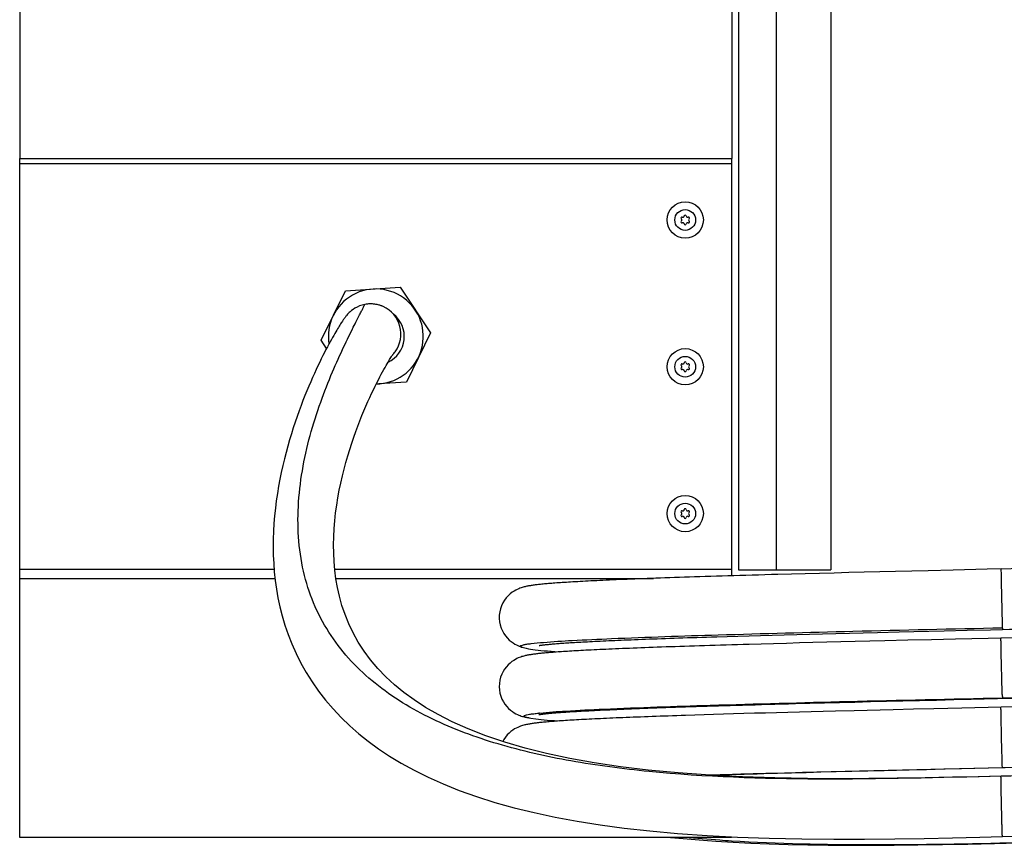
# Model space of a CAD drawing. Header units: millimetres. Extents: x 230 to 1215, y 162 to 1832.
# Tile 1 of 9: x 230 to 801, y 162 to 640. Entities that reach past the tile are written whole.
import ezdxf

# ---------------------------------------------------------------- set-up
doc = ezdxf.new("R2010")
doc.units = ezdxf.units.MM
doc.header["$LTSCALE"] = 129.637177
for name, color, linetype in [('00_COMPONENTS_11', 7, 'CONTINUOUS'), ('00_COMPONENTS_13', 7, 'CONTINUOUS'), ('00_COMPONENTS_3', 7, 'CONTINUOUS'), ('00_COMPONENTS_4', 7, 'CONTINUOUS'), ('00_COMPONENTS_5', 7, 'CONTINUOUS'), ('00_COMPONENTS_6', 7, 'CONTINUOUS')]:
    doc.layers.add(name, color=color, linetype=linetype)

msp = doc.modelspace()

# ---------------------------------------------------------------- linework, layer by layer
at = {"layer": '00_COMPONENTS_11', "color": 7, "linetype": 'Continuous'}
msp.add_lwpolyline([(607.36, 166.45), (614.64, 165.76), (623.98, 165), (633.62, 164.31), (643.57, 163.71), (653.86, 163.2), (664.5, 162.77), (675.49, 162.42), (686.89, 162.16), (698.69, 161.98), (710.92, 161.89), (723.63, 161.88), (736.84, 161.95), (750.53, 162.1), (764.79, 162.32), (779.63, 162.6), (795.01, 162.93), (808.78, 163.25)], dxfattribs=at)
for points, knots in [([(642.55, 164.34), (640.29, 164.48), (631.33, 165.06), (622.37, 165.79), (615.68, 166.41)], [0, 0, 0, 0, 0.252089, 1, 1, 1, 1]), ([(808.78, 163.26), (780.43, 162.63), (725.02, 161.55), (669.56, 162.67), (642.55, 164.34)], [0, 0, 0, 0, 0.511737, 1, 1, 1, 1])]:
    msp.add_open_spline(points, degree=3, knots=knots, dxfattribs=at)
at = {"layer": '00_COMPONENTS_13', "color": 7, "linetype": 'Continuous'}
for p, q in [((440.03, 474.13), (440, 474.15)), ((702.02, 319.54), (693.58, 319.32)), ((710.66, 319.76), (702.02, 319.54)), ((719.49, 319.98), (710.66, 319.76)), ((728.5, 320.2), (719.49, 319.98)), ((737.68, 320.42), (728.5, 320.2)), ((747.03, 320.65), (737.68, 320.42)), ((756.54, 320.88), (747.03, 320.65)), ((771.05, 321.22), (756.54, 320.88)), ((790.83, 321.68), (771.05, 321.22)), ((798.77, 321.87), (790.83, 321.68)), ((677.33, 318.89), (669.52, 318.68)), ((685.35, 319.11), (677.33, 318.89)), ((693.58, 319.32), (685.35, 319.11)), ((727.16, 285.16), (739.73, 285.46)), ((739.73, 285.46), (748.28, 285.67)), ((748.28, 285.67), (756.96, 285.88)), ((756.96, 285.88), (765.76, 286.09)), ((765.76, 286.09), (779.16, 286.4)), ((779.16, 286.4), (792.78, 286.72)), ((792.78, 286.72), (799.58, 286.88)), ((634.06, 282.64), (640.1, 282.83)), ((640.1, 282.83), (646.34, 283.01)), ((646.34, 283.01), (652.77, 283.2)), ((652.77, 283.2), (659.4, 283.39)), ((659.4, 283.39), (666.21, 283.58)), ((666.21, 283.58), (673.21, 283.77)), ((673.21, 283.77), (680.4, 283.96)), ((680.4, 283.96), (687.77, 284.16)), ((687.77, 284.16), (695.32, 284.35)), ((695.32, 284.35), (703.03, 284.55)), ((705.95, 279.64), (697.79, 279.43)), ((703.03, 284.55), (710.92, 284.75)), ((714.3, 279.85), (705.95, 279.64)), ((710.92, 284.75), (718.96, 284.95)), ((722.81, 280.06), (714.3, 279.85)), ((718.96, 284.95), (727.16, 285.16)), ((731.49, 280.27), (722.81, 280.06)), ((744.8, 280.6), (731.49, 280.27)), ((758.42, 280.92), (744.8, 280.6)), ((772.34, 281.25), (758.42, 280.92)), ((791.27, 281.69), (772.34, 281.25)), ((838.53, 282.78), (791.27, 281.69)), ((521.24, 276.6), (521.14, 276.62)), ((659.85, 278.41), (652.87, 278.21)), ((667.04, 278.61), (659.85, 278.41)), ((674.43, 278.81), (667.04, 278.61)), ((682.02, 279.02), (674.43, 278.81)), ((689.81, 279.22), (682.02, 279.02)), ((697.79, 279.43), (689.81, 279.22)), ((732.47, 245.29), (741.95, 245.52)), ((741.95, 245.52), (751.6, 245.75)), ((751.6, 245.75), (761.41, 245.98)), ((761.41, 245.98), (771.37, 246.22)), ((771.37, 246.22), (781.45, 246.45)), ((781.45, 246.45), (796.8, 246.81)), ((796.8, 246.81), (838.06, 247.77)), ((679.68, 243.94), (687.95, 244.16)), ((687.95, 244.16), (696.44, 244.38)), ((696.44, 244.38), (705.14, 244.61)), ((713.79, 239.83), (702.9, 239.56)), ((705.14, 244.61), (714.05, 244.83)), ((721.21, 240.02), (713.79, 239.83)), ((714.05, 244.83), (723.16, 245.06)), ((736.38, 240.39), (721.21, 240.02)), ((723.16, 245.06), (732.47, 245.29)), ((748.04, 240.67), (736.38, 240.39)), ((759.93, 240.95), (748.04, 240.67)), ((776.08, 241.33), (759.93, 240.95)), ((798.77, 241.86), (776.08, 241.33)), ((525.4, 235.63), (524.85, 235.73)), ((525.4, 235.63), (526.28, 235.48)), ((621.3, 237.25), (616.05, 237.08)), ((626.7, 237.43), (621.3, 237.25)), ((632.25, 237.6), (626.7, 237.43)), ((637.95, 237.77), (632.25, 237.6)), ((643.8, 237.95), (637.95, 237.77)), ((649.8, 238.12), (643.8, 237.95)), ((655.94, 238.3), (649.8, 238.12)), ((662.23, 238.47), (655.94, 238.3)), ((668.67, 238.65), (662.23, 238.47)), ((675.24, 238.83), (668.67, 238.65)), ((681.96, 239.01), (675.24, 238.83)), ((688.81, 239.19), (681.96, 239.01)), ((695.79, 239.37), (688.81, 239.19)), ((702.9, 239.56), (695.79, 239.37)), ((731.06, 205.26), (745.61, 205.61)), ((745.61, 205.61), (755.54, 205.85)), ((755.54, 205.85), (765.62, 206.09)), ((765.62, 206.09), (775.85, 206.33)), ((775.85, 206.33), (791.44, 206.69)), ((799.58, 206.88), (799.57, 206.96)), ((685.82, 204.11), (694.43, 204.34)), ((694.43, 204.34), (703.27, 204.57)), ((703.27, 204.57), (712.32, 204.79)), ((712.32, 204.79), (721.59, 205.03)), ((721.59, 205.03), (731.06, 205.26)), ((831.16, 202.61), (798.77, 201.87)), ((798.77, 201.86), (798.77, 201.87))]:
    msp.add_line(p, q, dxfattribs=at)
for points in [[(430.17, 475.05), (428.65, 474.69), (427.07, 474.15), (425.66, 473.52), (424.41, 472.84), (423.34, 472.14), (422.44, 471.46), (421.7, 470.84), (421.12, 470.29), (420.61, 469.79), (420.19, 469.33), (419.83, 468.92), (419.51, 468.54), (419.22, 468.18), (418.96, 467.84), (418.71, 467.51), (418.46, 467.17), (418.22, 466.83), (417.97, 466.48), (417.71, 466.1), (417.45, 465.71), (417.16, 465.28), (416.85, 464.81), (416.51, 464.3), (416.15, 463.73), (415.76, 463.12), (415.34, 462.45), (414.89, 461.72), (414.41, 460.93), (413.89, 460.07), (413.34, 459.14), (412.76, 458.14), (412.14, 457.07), (411.48, 455.91), (410.79, 454.68), (410.06, 453.36), (409.3, 451.96), (408.5, 450.46), (407.67, 448.88), (406.8, 447.2), (405.9, 445.44), (404.97, 443.57), (404.01, 441.6), (403.01, 439.54), (402, 437.38), (400.95, 435.11), (399.89, 432.75), (398.8, 430.28), (397.7, 427.71), (396.59, 425.04), (395.46, 422.27), (394.33, 419.41), (393.2, 416.44), (392.06, 413.38), (390.93, 410.22), (389.81, 406.97), (388.71, 403.63), (387.62, 400.2), (386.56, 396.68), (385.52, 393.07), (384.52, 389.38), (383.56, 385.61), (382.64, 381.76), (381.76, 377.83), (380.95, 373.82), (380.19, 369.74), (379.5, 365.59), (378.88, 361.36), (378.34, 357.07), (377.89, 352.7), (377.52, 348.25), (377.26, 343.74), (377.1, 339.16), (377.06, 334.51), (377.14, 329.79), (377.37, 325), (377.73, 320.16), (378.26, 315.27), (378.95, 310.27), (379.84, 305.19), (380.93, 300.02), (382.26, 294.76), (383.85, 289.39), (385.7, 283.94), (387.85, 278.45), (390.3, 272.92), (393.07, 267.39), (396.15, 261.9), (399.57, 256.48), (403.31, 251.14), (407.37, 245.91), (411.74, 240.83), (416.42, 235.89), (421.41, 231.11), (426.66, 226.51), (432.2, 222.09), (438.15, 217.75), (444.5, 213.53), (451.29, 209.42), (458.69, 205.36), (466.79, 201.35), (475.53, 197.45), (484.9, 193.7), (494.92, 190.12), (505.57, 186.75), (516.74, 183.63), (528.35, 180.78), (540.48, 178.18), (553.21, 175.82), (566.5, 173.7), (580.42, 171.84), (595.29, 170.18), (611.4, 168.73), (628.52, 167.54), (646.18, 166.64), (664.49, 166), (683.34, 165.61), (701.86, 165.46), (719.74, 165.49), (737.21, 165.65), (754.19, 165.91), (770.62, 166.23), (786.46, 166.57), (799.59, 166.88)], [(438.88, 474.55), (438.4, 474.69), (437.86, 474.84), (437.26, 474.98), (436.63, 475.1), (435.96, 475.21), (435.26, 475.29), (434.54, 475.35), (433.81, 475.38), (433.07, 475.37), (432.34, 475.34), (431.63, 475.28), (430.93, 475.19), (430.27, 475.07), (430.17, 475.05)], [(440.01, 474.14), (439.97, 474.16), (439.84, 474.21), (439.62, 474.29), (439.29, 474.41), (438.88, 474.55)], [(798.77, 201.87), (786.12, 201.58), (770.65, 201.24), (754.76, 200.93), (738.64, 200.68), (722.17, 200.51), (704.94, 200.45), (686.65, 200.57), (667.74, 200.92), (648.96, 201.55), (630.29, 202.5), (611.8, 203.81), (594.36, 205.46), (578.24, 207.4), (563.12, 209.64), (548.87, 212.2), (535.5, 215.05), (522.98, 218.18), (511.28, 221.6), (500.29, 225.32), (490.1, 229.29), (480.87, 233.41), (472.7, 237.56), (465.42, 241.75), (458.78, 246.04), (452.77, 250.42), (447.35, 254.86), (442.35, 259.46), (437.71, 264.28), (433.51, 269.25), (429.73, 274.35), (426.37, 279.56), (423.42, 284.85), (420.89, 290.18), (418.74, 295.5), (416.94, 300.8), (415.48, 306.05), (414.33, 311.2), (413.44, 316.24), (412.8, 321.24), (412.36, 326.17), (412.12, 331.01), (412.05, 335.81), (412.15, 340.55), (412.39, 345.22), (412.77, 349.82), (413.26, 354.34), (413.86, 358.78), (414.57, 363.14), (415.36, 367.42), (416.23, 371.61), (417.17, 375.71), (418.17, 379.71), (419.22, 383.61), (420.31, 387.4), (421.44, 391.08), (422.6, 394.65), (423.78, 398.11), (424.96, 401.44), (426.16, 404.65), (427.35, 407.73), (428.53, 410.68), (429.69, 413.51), (430.84, 416.19), (431.97, 418.75), (433.06, 421.17), (434.13, 423.47), (435.16, 425.63), (436.15, 427.67), (437.1, 429.58), (438.01, 431.37), (438.88, 433.04), (439.69, 434.58), (440.47, 436.02), (441.19, 437.34), (441.87, 438.56), (442.5, 439.66), (443.08, 440.67), (443.61, 441.58), (444.1, 442.39), (444.54, 443.12), (444.94, 443.77), (445.29, 444.34), (445.6, 444.83), (445.88, 445.26), (446.12, 445.63), (446.33, 445.94), (446.5, 446.19), (446.57, 446.3)], [(669.52, 318.68), (665.71, 318.58), (661.94, 318.47), (658.23, 318.37), (654.58, 318.26), (650.99, 318.16), (647.46, 318.06), (643.98, 317.96), (640.56, 317.86), (637.2, 317.75), (633.9, 317.65), (630.65, 317.55), (627.46, 317.46), (624.34, 317.36), (621.27, 317.26), (618.26, 317.16), (615.31, 317.06), (612.42, 316.97), (609.58, 316.87), (606.81, 316.78), (604.09, 316.68), (601.43, 316.59), (598.83, 316.5), (596.28, 316.4), (593.79, 316.31), (591.36, 316.22), (588.98, 316.13), (586.66, 316.04), (584.39, 315.95), (582.17, 315.86), (580.01, 315.77), (577.9, 315.69), (575.84, 315.6), (573.83, 315.51), (571.88, 315.43), (569.97, 315.34), (568.11, 315.26), (566.3, 315.17), (564.54, 315.09), (562.83, 315.01), (561.16, 314.93), (559.54, 314.84), (557.96, 314.76), (556.43, 314.68), (554.95, 314.6), (553.5, 314.52), (552.1, 314.44), (550.75, 314.36), (549.43, 314.29), (548.16, 314.21), (546.93, 314.13), (545.73, 314.06), (544.58, 313.98), (543.47, 313.91), (542.39, 313.83), (541.35, 313.76), (540.35, 313.68), (539.38, 313.61), (538.44, 313.54), (537.54, 313.47), (536.67, 313.4), (535.83, 313.32), (535.02, 313.25), (534.24, 313.18), (533.48, 313.11), (532.75, 313.04), (532.05, 312.97), (531.37, 312.9), (530.71, 312.83), (530.07, 312.75), (529.46, 312.68), (528.86, 312.61), (528.28, 312.53), (527.71, 312.46), (527.16, 312.38), (526.62, 312.3), (526.09, 312.21), (525.58, 312.13), (525.07, 312.04), (524.56, 311.94), (524.06, 311.84), (523.55, 311.74), (523.03, 311.62), (522.5, 311.49), (521.95, 311.34), (521.36, 311.17), (520.74, 310.97), (520.07, 310.73), (519.32, 310.44), (518.5, 310.08), (517.62, 309.63), (516.63, 309.07), (515.54, 308.35), (514.39, 307.46), (513.24, 306.41), (512.13, 305.18), (511.07, 303.77), (510.14, 302.22), (509.36, 300.57), (508.74, 298.81), (508.32, 296.98), (508.08, 295.1), (508.05, 293.2), (508.22, 291.31), (508.59, 289.46), (509.15, 287.68), (509.87, 286.01), (510.74, 284.48), (511.72, 283.07), (512.77, 281.84), (513.88, 280.75), (515, 279.8), (516.09, 279.03), (517.09, 278.4), (518.02, 277.9), (518.87, 277.49), (519.63, 277.16), (520.31, 276.91), (520.95, 276.69), (521.14, 276.62)], [(531.11, 277.57), (531.09, 277.56), (531.1, 277.56), (531.15, 277.57), (531.25, 277.59), (531.38, 277.62), (531.55, 277.64), (531.75, 277.68), (531.99, 277.71), (532.26, 277.75), (532.55, 277.79), (532.88, 277.84), (533.24, 277.88), (533.63, 277.93), (534.04, 277.98), (534.48, 278.03), (534.95, 278.08), (535.44, 278.13), (535.96, 278.19), (536.51, 278.24), (537.09, 278.3), (537.7, 278.35), (538.33, 278.41), (539, 278.47), (539.69, 278.53), (540.41, 278.59), (541.17, 278.65), (541.95, 278.71), (542.77, 278.77), (543.62, 278.83), (544.5, 278.89), (545.42, 278.96), (546.37, 279.02), (547.36, 279.09), (548.38, 279.15), (549.43, 279.22), (550.53, 279.29), (551.65, 279.36), (552.82, 279.43), (554.02, 279.5), (555.26, 279.57), (556.54, 279.64), (557.86, 279.71), (559.21, 279.78), (560.61, 279.85), (562.04, 279.93), (563.52, 280), (565.03, 280.07), (566.58, 280.15), (568.18, 280.22), (569.81, 280.3), (571.49, 280.38), (573.21, 280.45), (574.97, 280.53), (576.78, 280.61), (578.63, 280.69), (580.52, 280.77), (582.46, 280.85), (584.44, 280.93), (586.47, 281.01), (588.54, 281.09), (590.66, 281.17), (592.83, 281.25), (595.04, 281.33), (597.3, 281.42), (599.61, 281.5), (601.97, 281.59), (604.37, 281.67), (606.82, 281.76), (609.33, 281.84), (611.88, 281.93), (614.48, 282.02), (617.13, 282.11), (619.83, 282.19), (622.57, 282.28), (625.37, 282.37), (628.22, 282.46), (631.12, 282.55), (634.06, 282.64)], [(652.87, 278.21), (649.46, 278.12), (646.1, 278.02), (642.79, 277.92), (639.54, 277.82), (636.34, 277.73), (633.19, 277.63), (630.1, 277.54), (627.06, 277.44), (624.08, 277.35), (621.15, 277.25), (618.27, 277.16), (615.44, 277.07), (612.67, 276.98), (609.96, 276.89), (607.29, 276.79), (604.68, 276.7), (602.13, 276.61), (599.62, 276.53), (597.17, 276.44), (594.77, 276.35), (592.43, 276.26), (590.13, 276.17), (587.88, 276.09), (585.68, 276), (583.53, 275.92), (581.43, 275.83), (579.38, 275.75), (577.38, 275.66), (575.42, 275.58), (573.51, 275.5), (571.64, 275.42), (569.82, 275.34), (568.05, 275.25), (566.31, 275.17), (564.63, 275.09), (562.98, 275.01), (561.38, 274.94), (559.82, 274.86), (558.3, 274.78), (556.82, 274.7), (555.39, 274.62), (553.99, 274.55), (552.63, 274.47), (551.31, 274.4), (550.03, 274.32), (548.79, 274.25), (547.59, 274.17), (546.42, 274.1), (545.29, 274.03), (544.19, 273.95), (543.13, 273.88), (542.1, 273.81), (541.11, 273.74), (540.15, 273.67), (539.22, 273.6), (538.32, 273.53), (537.45, 273.46), (536.61, 273.39), (535.8, 273.32), (535.02, 273.25), (534.26, 273.18), (533.53, 273.12), (532.82, 273.05), (532.13, 272.98), (531.47, 272.91), (530.83, 272.84), (530.21, 272.77), (529.61, 272.7), (529.02, 272.63), (528.45, 272.56), (527.9, 272.48), (527.36, 272.41), (526.83, 272.33), (526.31, 272.25), (525.8, 272.17), (525.29, 272.08), (524.8, 271.99), (524.3, 271.9), (523.81, 271.79), (523.31, 271.68), (522.8, 271.56), (522.27, 271.43), (521.72, 271.27), (521.15, 271.1), (520.53, 270.89), (519.85, 270.65), (519.11, 270.35), (518.3, 269.98), (517.4, 269.52), (516.43, 268.95), (515.41, 268.25), (514.34, 267.41), (513.24, 266.4), (512.19, 265.25), (511.19, 263.94), (510.27, 262.47), (509.49, 260.88), (508.86, 259.2), (508.4, 257.42), (508.12, 255.59), (508.04, 253.72), (508.15, 251.85), (508.46, 250.01), (508.96, 248.24), (509.62, 246.55), (510.43, 244.98), (511.36, 243.54), (512.39, 242.25), (513.47, 241.12), (514.58, 240.14), (515.69, 239.3), (516.76, 238.61), (517.74, 238.05), (518.64, 237.61), (519.46, 237.25), (520.19, 236.96), (520.84, 236.73), (521.44, 236.54), (522, 236.38), (522.52, 236.23), (523.03, 236.11), (523.52, 235.99), (524.01, 235.89), (524.49, 235.79), (524.85, 235.73)], [(521.24, 276.6), (522.15, 276.33), (523.63, 275.97), (524.97, 275.7), (526.2, 275.49), (527.52, 275.3), (528.96, 275.1), (530.51, 274.92), (532.18, 274.74), (534, 274.57), (535.95, 274.39), (538.07, 274.22), (540.35, 274.04), (542.81, 273.87), (542.84, 273.86)], [(531.2, 237.59), (531.18, 237.58), (531.1, 237.56), (531.08, 237.56), (531.12, 237.57), (531.2, 237.58), (531.33, 237.61), (531.51, 237.64), (531.73, 237.67), (531.99, 237.71), (532.28, 237.76), (532.61, 237.8), (532.98, 237.85), (533.38, 237.9), (533.82, 237.95), (534.29, 238.01), (534.8, 238.07), (535.33, 238.12), (535.91, 238.18), (536.52, 238.24), (537.16, 238.3), (537.84, 238.37), (538.55, 238.43), (539.3, 238.49), (540.09, 238.56), (540.91, 238.63), (541.78, 238.69), (542.68, 238.76), (543.62, 238.83), (544.61, 238.9), (545.63, 238.97), (546.7, 239.05), (547.82, 239.12), (548.98, 239.19), (550.18, 239.27), (551.43, 239.34), (552.73, 239.42), (554.08, 239.5), (555.47, 239.58), (556.91, 239.66), (558.4, 239.74), (559.94, 239.82), (561.53, 239.9), (563.17, 239.98), (564.86, 240.07), (566.6, 240.15), (568.39, 240.23), (570.23, 240.32), (572.13, 240.4), (574.08, 240.49), (576.09, 240.58), (578.15, 240.67), (580.27, 240.76), (582.44, 240.85), (584.67, 240.94), (586.96, 241.03), (589.3, 241.12), (591.7, 241.21), (594.16, 241.3), (596.69, 241.4), (599.27, 241.49), (601.91, 241.59), (604.61, 241.68), (607.37, 241.78), (610.2, 241.87), (613.09, 241.97), (616.04, 242.07), (619.05, 242.17), (622.12, 242.27), (625.26, 242.37), (628.46, 242.47), (631.72, 242.57), (635.04, 242.67), (638.43, 242.78), (641.88, 242.88), (645.39, 242.98), (648.96, 243.09), (652.59, 243.19), (656.28, 243.3), (660.03, 243.4), (663.84, 243.51), (667.72, 243.62), (671.65, 243.73), (675.64, 243.84), (679.68, 243.94)], [(841.25, 242.84), (811.87, 242.16), (798.77, 241.86)], [(616.05, 237.08), (613.49, 237), (610.96, 236.91), (608.47, 236.83), (606.02, 236.74), (603.61, 236.66), (601.24, 236.58), (598.91, 236.49), (596.61, 236.41), (594.35, 236.33), (592.13, 236.24), (589.95, 236.16), (587.81, 236.08), (585.71, 236), (583.64, 235.91), (581.62, 235.83), (579.63, 235.75), (577.67, 235.67), (575.76, 235.59), (573.88, 235.51), (572.04, 235.43), (570.24, 235.35), (568.48, 235.27), (566.75, 235.19), (565.06, 235.11), (563.41, 235.03), (561.79, 234.95), (560.21, 234.87), (558.67, 234.79), (557.16, 234.71), (555.69, 234.63), (554.26, 234.56), (552.86, 234.48), (551.5, 234.4), (550.18, 234.32), (548.89, 234.25), (547.64, 234.17), (546.42, 234.09), (545.24, 234.02), (544.09, 233.94), (542.97, 233.86), (541.9, 233.79), (540.85, 233.71), (539.84, 233.64), (538.86, 233.56), (537.92, 233.49), (537, 233.41), (536.12, 233.34), (535.27, 233.26), (534.45, 233.19), (533.65, 233.12), (532.89, 233.04), (532.15, 232.97), (531.44, 232.89), (530.76, 232.82), (530.1, 232.74), (529.46, 232.67), (528.84, 232.59), (528.25, 232.51), (527.67, 232.43), (527.1, 232.35), (526.55, 232.27), (526.01, 232.18), (525.49, 232.1), (524.96, 232), (524.43, 231.9), (523.89, 231.79), (523.35, 231.67), (522.79, 231.54), (522.22, 231.39), (521.61, 231.22), (520.97, 231.02), (520.29, 230.79), (519.54, 230.51), (518.73, 230.16), (517.85, 229.74), (516.9, 229.22), (515.88, 228.58), (514.81, 227.8), (513.73, 226.88), (512.67, 225.8), (511.64, 224.56), (510.69, 223.18), (510.05, 222.02)], [(526.28, 235.48), (529.16, 235.08), (532.33, 234.73), (535.9, 234.4), (540.05, 234.06), (542.94, 233.86)], [(791.44, 206.69), (811.05, 207.15), (838.38, 207.78)], [(629.94, 202.52), (635.76, 202.7), (639.23, 202.81), (642.77, 202.91), (646.37, 203.02), (650.03, 203.12), (653.76, 203.23), (657.55, 203.34), (661.4, 203.45), (665.32, 203.56), (669.3, 203.67), (673.34, 203.78), (677.44, 203.89), (681.6, 204), (685.82, 204.11)], [(799.59, 166.88), (824.67, 167.46), (850.82, 168.06)]]:
    msp.add_lwpolyline(points, dxfattribs=at)
for centre, radius, start, end in [((433.54, 457.75), 17.62, 65.337, 68.4722), ((433.58, 457.87), 17.5, 324.4031, 65.2987), ((433.65, 457.82), 17.41, 316.3877, 324.3942), ((1019.39, 255.97), 220, 181.7593, 182.1385), ((862.25, 250.08), 62.75, 182.1232, 182.5473), ((549.56, 54.92), 184.45, 95.613, 95.7562)]:
    msp.add_arc(centre, radius, start, end, dxfattribs=at)
for points, knots in [([(798.77, 201.86), (763.51, 201.02), (695.52, 199.24), (612.18, 201.87), (550.24, 209.91), (507.89, 219.45), (469.22, 233.66), (435.43, 254.03), (408.72, 282.17), (392.88, 318.27), (390.45, 351.73), (393.62, 378.84), (398.16, 399.02), (404.24, 418.08), (410.98, 435.22), (417.48, 449.59), (422.32, 459.48), (425.39, 465.57), (427.01, 468.76), (428.22, 471.14), (429.06, 472.82), (429.61, 473.92), (429.92, 474.6), (430.08, 474.89), (430.14, 475.05), (430.17, 475.05)], [0, 0, 0, 0, 0.172718, 0.333012, 0.407569, 0.478242, 0.545118, 0.608484, 0.669846, 0.731976, 0.797494, 0.831457, 0.865472, 0.898599, 0.929291, 0.955631, 0.975762, 0.983217, 0.98901, 0.99329, 0.99628, 0.998217, 0.99933, 0.999847, 1, 1, 1, 1]), ([(798.77, 321.87), (798.75, 321.87), (798.79, 321.7), (798.74, 321.53), (798.77, 321.12), (798.76, 320.31), (798.8, 318.88), (798.83, 316.75), (798.88, 314.11), (798.97, 309.89), (799.04, 306.57), (799.09, 304.28)], [0, 0, 0, 0, 0.004318, 0.017323, 0.039158, 0.069951, 0.158536, 0.280865, 0.433165, 0.609088, 1, 1, 1, 1]), ([(923.73, 324.84), (913.83, 324.59), (872.18, 323.56), (830.52, 322.57), (798.77, 321.84)], [0, 0, 0, 0, 0.237819, 1, 1, 1, 1]), ([(799.09, 304.28), (799.14, 302.43), (799.27, 296.96), (799.4, 291.49), (799.53, 287.87)], [0, 0, 0, 0, 0.338087, 1, 1, 1, 1]), ([(533.66, 279.38), (539.21, 279.84), (552.38, 280.64), (586.14, 282.21), (640.34, 283.97), (715.8, 285.95), (770.66, 287.22), (799.53, 287.87)], [0, 0, 0, 0, 0.06283, 0.148762, 0.381111, 0.674374, 1, 1, 1, 1]), ([(799.53, 287.87), (799.54, 287.73), (799.55, 287.49), (799.55, 287.15), (799.59, 287.01), (799.56, 286.88), (799.58, 286.88)], [0, 0, 0, 0, 0.425682, 0.7393, 0.93322, 1, 1, 1, 1]), ([(799.58, 286.85), (810.36, 287.1), (852.04, 288.07), (893.71, 289.08), (924.61, 289.85)], [0, 0, 0, 0, 0.258633, 1, 1, 1, 1]), ([(799.49, 249.21), (799.4, 251.94), (799.28, 256.55), (799.12, 263.13), (798.99, 268.76), (798.9, 273.27), (798.84, 276.44), (798.8, 278.33), (798.78, 279.81), (798.76, 280.8), (798.77, 281.35), (798.75, 281.64), (798.78, 281.76), (798.76, 281.87), (798.77, 281.87)], [0, 0, 0, 0, 0.250366, 0.424057, 0.604213, 0.768164, 0.837486, 0.895788, 0.941668, 0.974315, 0.985662, 0.993697, 0.998438, 1, 1, 1, 1]), ([(521.14, 276.62), (520.98, 276.67), (520.72, 276.77), (520.41, 276.93), (520.22, 277.12), (520.29, 277.36), (520.54, 277.52), (521.13, 277.78), (522.32, 278.06), (524.23, 278.4), (528.08, 278.9), (531.3, 279.19), (533.66, 279.38)], [0, 0, 0, 0, 0.033312, 0.056449, 0.071006, 0.082906, 0.100973, 0.128634, 0.215651, 0.346206, 0.520536, 1, 1, 1, 1]), ([(799.56, 247.29), (831.8, 248.03), (878.92, 249.09), (939.45, 250.57), (979.3, 251.62), (1013.58, 252.67), (1041.24, 253.67), (1061.38, 254.7), (1072.23, 255.42), (1076.25, 255.96)], [0, 0, 0, 0, 0.349469, 0.510708, 0.656176, 0.781374, 0.882393, 0.956021, 1, 1, 1, 1]), ([(531.52, 238.48), (536.57, 238.98), (548.93, 239.81), (581.87, 241.44), (636.35, 243.25), (713.34, 245.3), (769.75, 246.61), (799.56, 247.29)], [0, 0, 0, 0, 0.056688, 0.138596, 0.368862, 0.666465, 1, 1, 1, 1]), ([(799.58, 246.88), (799.55, 246.88), (799.61, 247.1), (799.56, 247.19), (799.56, 247.29)], [0, 0, 0, 0, 0.25632, 1, 1, 1, 1]), ([(799.57, 206.96), (799.44, 208.81), (799.41, 212.59), (799.22, 218.65), (799.1, 224.01), (799, 228.54), (798.93, 231.78), (798.87, 234.7), (798.82, 237.19), (798.79, 239.15), (798.76, 240.46), (798.77, 241.18), (798.75, 241.56), (798.79, 241.71), (798.75, 241.86), (798.77, 241.86)], [0, 0, 0, 0, 0.159194, 0.324769, 0.52101, 0.620128, 0.714175, 0.79902, 0.871243, 0.927995, 0.968188, 0.982155, 0.992086, 0.99802, 1, 1, 1, 1]), ([(524.85, 235.73), (524.34, 235.82), (523.67, 235.95), (522.89, 236.22), (522.49, 236.36), (522.16, 236.83), (523.03, 237.2), (524.02, 237.48), (525.85, 237.81), (528.22, 238.13), (530.05, 238.33), (531.06, 238.44)], [0, 0, 0, 0, 0.129671, 0.174732, 0.207069, 0.240177, 0.28827, 0.386153, 0.537148, 0.741765, 1, 1, 1, 1]), ([(799.57, 206.96), (830.94, 207.68), (890, 209.03), (960.46, 210.76), (1008.87, 212.22), (1036.55, 213.2), (1057.16, 214.19), (1068.46, 214.91), (1072.8, 215.4)], [0, 0, 0, 0, 0.344326, 0.648217, 0.773498, 0.875824, 0.952074, 1, 1, 1, 1]), ([(628.93, 202.59), (641.69, 202.99), (698.57, 204.62), (755.45, 205.94), (799.57, 206.96)], [0, 0, 0, 0, 0.224351, 1, 1, 1, 1]), ([(1069.05, 210.11), (1064.44, 209.65), (1052.76, 208.93), (1031.77, 207.97), (1004.09, 207.01), (956.32, 205.59), (887.22, 203.89), (829.41, 202.57), (798.77, 201.86)], [0, 0, 0, 0, 0.051319, 0.129774, 0.233176, 0.358513, 0.660058, 1, 1, 1, 1]), ([(799.59, 166.88), (799.56, 166.88), (799.6, 167.03), (799.54, 167.2), (799.55, 167.59), (799.51, 168.36), (799.48, 169.72), (799.41, 171.75), (799.34, 174.33), (799.26, 177.35), (799.18, 180.69), (799.07, 185.34), (798.95, 190.77), (798.84, 195.71), (798.8, 198.83), (798.76, 200.36), (798.79, 201.3), (798.75, 201.74), (798.77, 201.86)], [0, 0, 0, 0, 0.002152, 0.008465, 0.018951, 0.033614, 0.075488, 0.134123, 0.208789, 0.296456, 0.393419, 0.495203, 0.69465, 0.858909, 0.918927, 0.962542, 0.989611, 1, 1, 1, 1])]:
    msp.add_open_spline(points, degree=3, knots=knots, dxfattribs=at)
at = {"layer": '00_COMPONENTS_3', "color": 7, "linetype": 'Continuous'}
for p, q in [((230.3, 1816.45), (230.3, 559.45)), ((642.8, 1816.45), (642.8, 559.45)), ((230.3, 559.45), (642.8, 559.45))]:
    msp.add_line(p, q, dxfattribs=at)
at = {"layer": '00_COMPONENTS_4', "color": 7, "linetype": 'Continuous'}
for p, q in [((646.7, 1816.45), (646.7, 321.45)), ((668.7, 321.45), (668.7, 1816.45)), ((700.2, 1816.45), (700.2, 321.45)), ((646.7, 321.45), (700.2, 321.45))]:
    msp.add_line(p, q, dxfattribs=at)
at = {"layer": '00_COMPONENTS_5', "color": 7, "linetype": 'Continuous'}
for p, q in [((230.3, 321.5), (230.3, 556.5)), ((642.8, 556.5), (230.3, 556.5)), ((642.8, 321.5), (642.8, 556.5)), ((418.88, 482.88), (450.57, 484.99)), ((450.57, 484.99), (468.24, 458.61)), ((404.87, 454.38), (418.88, 482.88)), ((468.24, 458.61), (454.23, 430.11)), ((408.06, 449.62), (404.87, 454.38)), ((454.23, 430.11), (438.38, 429.06)), ((377.63, 321.5), (230.3, 321.5)), ((642.8, 321.5), (412.77, 321.5))]:
    msp.add_line(p, q, dxfattribs=at)
for centre, radius in [((615.8, 523.95), 10.52), ((615.8, 523.95), 6), ((615.8, 438.95), 10.52), ((615.8, 438.95), 6), ((615.8, 353.95), 10.52), ((615.8, 353.95), 6)]:
    msp.add_circle(centre, radius, dxfattribs=at)
for centre, radius, start, end in [((613.85, 525.07), 0.542, 66.7931, 233.2067), ((614.4, 526.37), 0.868, 246.7931, 353.2069), ((615.8, 526.2), 0.542, 6.7931, 173.2069), ((617.2, 526.37), 0.868, 186.7931, 293.2069), ((617.76, 525.07), 0.542, 306.7933, 113.2069), ((613.85, 522.82), 0.542, 126.793, 293.2069), ((613, 523.95), 0.868, 306.7932, 53.207), ((614.4, 521.52), 0.868, 6.7931, 113.2069), ((615.8, 521.69), 0.542, 186.7931, 353.2069), ((617.2, 521.52), 0.868, 66.7931, 173.2069), ((617.76, 522.82), 0.542, 246.7931, 53.207), ((618.6, 523.95), 0.868, 126.793, 233.2068), ((436.55, 456.5), 27.5, 270.542, 189.0687), ((436.55, 456.5), 16.5, 295.3578, 51.5294), ((613.85, 440.07), 0.542, 66.7931, 233.2067), ((613, 438.95), 0.868, 306.7932, 53.207), ((614.4, 441.37), 0.868, 246.7931, 353.2069), ((615.8, 441.2), 0.542, 6.7931, 173.2069), ((617.2, 441.37), 0.868, 186.7931, 293.2069), ((617.76, 440.07), 0.542, 306.7933, 113.2069), ((618.6, 438.95), 0.868, 126.793, 233.2068), ((613.85, 437.82), 0.542, 126.793, 293.2069), ((614.4, 436.52), 0.868, 6.7931, 113.2069), ((615.8, 436.69), 0.542, 186.7931, 353.2069), ((617.2, 436.52), 0.868, 66.7931, 173.2069), ((617.76, 437.82), 0.542, 246.7931, 53.207), ((613.85, 355.07), 0.542, 66.7931, 233.2067), ((613, 353.95), 0.868, 306.7932, 53.207), ((614.4, 356.37), 0.868, 246.7931, 353.2069), ((615.8, 356.2), 0.542, 6.7931, 173.2069), ((617.2, 356.37), 0.868, 186.7931, 293.2069), ((617.76, 355.07), 0.542, 306.7933, 113.2069), ((618.6, 353.95), 0.868, 126.793, 233.2068), ((613.85, 352.82), 0.542, 126.793, 293.2069), ((614.4, 351.52), 0.868, 6.7931, 113.2069), ((615.8, 351.69), 0.542, 186.7931, 353.2069), ((617.2, 351.52), 0.868, 66.7931, 173.2069), ((617.76, 352.82), 0.542, 246.7931, 53.207)]:
    msp.add_arc(centre, radius, start, end, dxfattribs=at)
at = {"layer": '00_COMPONENTS_6', "color": 7, "linetype": 'Continuous'}
for p, q in [((230.2, 166.45), (230.2, 559.45)), ((642.7, 559.45), (642.7, 556.5)), ((642.7, 321.5), (642.7, 317.92)), ((230.2, 316.45), (378.13, 316.45)), ((413.42, 316.45), (597.41, 316.45)), ((642.7, 166.45), (230.2, 166.45)), ((642.7, 166.81), (642.7, 166.45))]:
    msp.add_line(p, q, dxfattribs=at)

doc.saveas('drawing.dxf')
